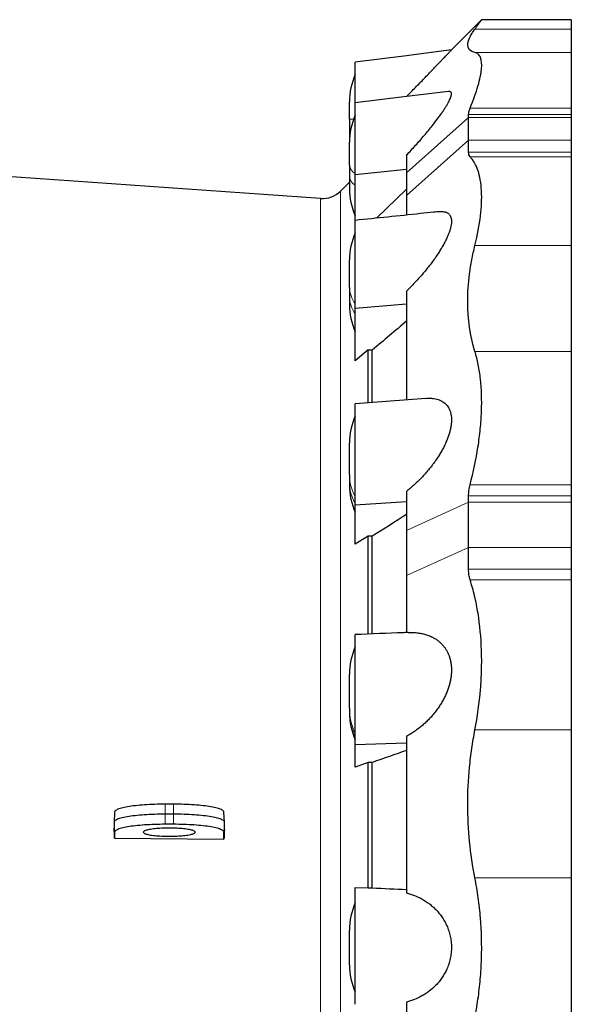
# Model space of a CAD drawing. Header units: millimetres. Extents: x 518 to 2665, y 122 to 2950.
# Tile 3 of 8: x 843 to 1168, y 635 to 1216. Entities that reach past the tile are written whole.
import ezdxf

# ---------------------------------------------------------------- set-up
doc = ezdxf.new("R2010")
doc.units = ezdxf.units.MM

msp = doc.modelspace()

# ---------------------------------------------------------------- linework, layer by layer
at = {"color": 7, "linetype": 'Continuous', "lineweight": 25}
for p, q in [((1115.45, 1215.53), (1097.66, 1197.74)), ((1168.25, 1215.55), (1115.45, 1215.55)), ((1168.25, 1215.55), (1168.25, 1210.03)), ((1168.25, 1210.03), (1168.25, 1196.21)), ((1168.25, 1196.21), (1168.25, 1163.33)), ((1037.6, 1156.96), (1037.6, 1167.19)), ((1168.25, 1163.33), (1168.25, 1159.61)), ((1037.6, 1156.96), (1037.6, 1149.71)), ((1107.75, 1157.83), (1107.75, 1159.61)), ((1107.75, 1144.46), (1107.75, 1157.83)), ((1168.25, 1159.61), (1168.25, 1157.83)), ((1168.25, 1157.83), (1168.25, 1144.46)), ((1037.6, 1149.71), (1037.6, 1143.3)), ((1037.6, 1129.9), (1037.6, 1143.3)), ((1107.75, 1137.58), (1107.75, 1144.46)), ((1168.25, 1144.46), (1168.25, 1137.58)), ((1168.25, 1137.58), (1168.25, 1134.82)), ((1071.25, 1135.82), (1071.25, 1125.29)), ((1168.25, 1134.82), (1168.25, 1082.57)), ((1020.62, 1110.18), (777.44, 1127.19)), ((1037.6, 1129.9), (1037.6, 1123.01)), ((1040.94, 1124.39), (1071.25, 1127.48)), ((1037.6, 1119.86), (1032.28, 1114.54)), ((1037.6, 1123.01), (1037.6, 1115.94)), ((1040.94, 1097.28), (1040.94, 1124.39)), ((1071.25, 1125.29), (1071.25, 1111.93)), ((1071.25, 1115.74), (1053.59, 1098.58)), ((1071.25, 1111.93), (1071.25, 1100.42)), ((1168.25, 1082.57), (1168.25, 1020.11)), ((1037.6, 1057.72), (1037.6, 1073.97)), ((1037.6, 1057.72), (1037.6, 1051.85)), ((1037.6, 1051.85), (1037.6, 1047.63)), ((1071.25, 1055.62), (1071.25, 991.56)), ((1040.94, 1045.47), (1071.25, 1048.09)), ((1040.94, 1014.49), (1040.94, 1045.47)), ((1048.57, 1020.91), (1040.94, 1014.49)), ((1048.57, 989.88), (1048.57, 1020.91)), ((1051.04, 990.07), (1051.04, 1020.9)), ((1168.25, 1020.11), (1168.25, 941.5)), ((1037.6, 947.46), (1037.6, 965.98)), ((1037.6, 947.46), (1037.6, 943.2)), ((1037.6, 943.2), (1037.6, 941.25)), ((1168.25, 941.5), (1168.25, 934.9)), ((1071.25, 937.56), (1071.25, 914.6)), ((1107.75, 931.18), (1107.75, 934.9)), ((1168.25, 934.9), (1168.25, 931.18)), ((1040.94, 929.68), (1071.25, 931.58)), ((1040.94, 906.43), (1040.94, 929.68)), ((1107.75, 904.58), (1107.75, 931.18)), ((1168.25, 931.18), (1168.25, 904.58)), ((1048.57, 911.23), (1040.94, 906.43)), ((1048.57, 853.52), (1048.57, 911.23)), ((1051.04, 853.62), (1051.04, 911.22)), ((1071.25, 914.6), (1071.25, 888.01)), ((1107.75, 891.66), (1107.75, 904.58)), ((1168.25, 904.58), (1168.25, 891.66)), ((1071.25, 888.01), (1071.25, 854.39)), ((1168.25, 891.66), (1168.25, 885.55)), ((1168.25, 885.55), (1168.25, 797.07)), ((1037.6, 809.94), (1037.6, 829.91)), ((1037.6, 809.94), (1037.6, 807.7)), ((1037.6, 807.7), (1037.6, 807.19)), ((1168.25, 797.07), (1168.25, 709.83)), ((1040.94, 788.36), (1071.25, 789.35)), ((1071.25, 793.2), (1071.25, 701)), ((1040.94, 775.12), (1040.94, 788.36)), ((1048.57, 777.83), (1040.94, 775.12)), ((1048.57, 703.91), (1048.57, 777.83)), ((1051.04, 703.92), (1051.04, 777.82)), ((899.26, 748.66), (898.94, 742.73)), ((933.94, 753.26), (928.94, 753.26)), ((963.94, 742.73), (963.63, 748.66)), ((898.94, 742.69), (898.94, 739.21)), ((933.94, 747.38), (928.94, 747.38)), ((963.94, 738.49), (963.94, 742.69)), ((933.94, 741.41), (928.94, 741.41)), ((899.26, 736.77), (899.26, 733.27)), ((899.26, 733.27), (963.63, 732.56)), ((963.63, 732.56), (963.63, 736.77)), ((1168.25, 709.83), (1168.25, 615.53)), ((1040.94, 702.32), (1040.94, 704.26)), ((1040.94, 704.26), (1048.57, 703.91)), ((1048.57, 703.91), (1051.04, 703.92)), ((1037.6, 658.6), (1037.6, 679.07)), ((1071.25, 636.66), (1071.25, 610.04))]:
    msp.add_line(p, q, dxfattribs=at)
at = {"color": 8, "linetype": 'Continuous', "lineweight": 18}
for p, q in [((1168.25, 1210.03), (1111.5, 1210.03)), ((1168.25, 1196.21), (1111.5, 1196.21)), ((1168.25, 1163.33), (1108.65, 1163.33)), ((1040.01, 1156.96), (1037.6, 1156.96)), ((1071.25, 1125.29), (1107.75, 1157.83)), ((1168.25, 1159.61), (1107.75, 1159.61)), ((1168.25, 1157.83), (1107.75, 1157.83)), ((1038.12, 1149.71), (1037.6, 1149.71)), ((1071.25, 1111.93), (1107.75, 1144.46)), ((1168.25, 1144.46), (1107.75, 1144.46)), ((1168.25, 1137.58), (1107.75, 1137.58)), ((1168.25, 1134.82), (1108.65, 1134.82)), ((1032.28, 223.12), (1032.28, 1114.54)), ((1020.62, 227.48), (1020.62, 1110.18)), ((1168.25, 1082.57), (1111.5, 1082.57)), ((1168.25, 1020.11), (1111.5, 1020.11)), ((1168.25, 941.5), (1108.65, 941.5)), ((1168.25, 934.9), (1107.75, 934.9)), ((1071.25, 914.6), (1107.75, 931.18)), ((1168.25, 931.18), (1107.75, 931.18)), ((1071.25, 888.01), (1107.75, 904.58)), ((1168.25, 904.58), (1107.75, 904.58)), ((1168.25, 891.66), (1107.75, 891.66)), ((1168.25, 885.55), (1108.65, 885.55)), ((1168.25, 797.07), (1111.5, 797.07)), ((928.94, 753.26), (928.94, 747.38)), ((933.94, 753.26), (933.94, 747.38)), ((899.26, 736.77), (898.94, 742.69)), ((928.94, 741.41), (928.94, 747.38)), ((933.94, 741.41), (933.94, 747.38)), ((963.63, 736.77), (963.94, 742.69)), ((1168.25, 709.83), (1111.5, 709.83))]:
    msp.add_line(p, q, dxfattribs=at)
at = {"color": 7, "linetype": 'Continuous', "lineweight": 25, "flags": 128}
for points in [[(1097.66, 1197.74), (1069.52, 1194.15), (1040.94, 1190.49)], [(1095.89, 1173.28), (1069.52, 1170.08), (1040.94, 1166.6)], [(1082.61, 992.41), (1069.52, 991.43), (1040.94, 989.28)], [(928.94, 753.26), (927.39, 753.26), (925.84, 753.24), (924.3, 753.2), (922.77, 753.16), (921.26, 753.1), (919.77, 753.03), (918.3, 752.95), (916.87, 752.86), (915.46, 752.76), (914.1, 752.64), (912.77, 752.51), (911.49, 752.37), (910.26, 752.23), (909.08, 752.07), (907.95, 751.9), (906.88, 751.73), (905.87, 751.54), (904.93, 751.35), (904.05, 751.15), (903.23, 750.94), (902.49, 750.73), (901.82, 750.51), (901.23, 750.28), (900.71, 750.05), (900.27, 749.82), (899.9, 749.58), (899.62, 749.34), (899.42, 749.1), (899.3, 748.86), (899.26, 748.66)], [(963.63, 748.66), (963.59, 748.86), (963.46, 749.1), (963.26, 749.34), (962.98, 749.58), (962.62, 749.82), (962.17, 750.05), (961.66, 750.28), (961.06, 750.51), (960.39, 750.73), (959.65, 750.94), (958.84, 751.15), (957.96, 751.35), (957.01, 751.54), (956, 751.73), (954.93, 751.9), (953.8, 752.07), (952.62, 752.23), (951.39, 752.37), (950.11, 752.51), (948.78, 752.64), (947.42, 752.76), (946.02, 752.86), (944.58, 752.95), (943.11, 753.03), (941.62, 753.1), (940.11, 753.16), (938.59, 753.2), (937.04, 753.24), (935.5, 753.26), (933.94, 753.26)], [(928.94, 747.38), (927.37, 747.38), (925.81, 747.36), (924.25, 747.33), (922.7, 747.28), (921.18, 747.22), (919.67, 747.16), (918.19, 747.07), (916.74, 746.98), (915.32, 746.87), (913.94, 746.76), (912.6, 746.63), (911.31, 746.49), (910.06, 746.34), (908.87, 746.18), (907.73, 746.01), (906.65, 745.83), (905.63, 745.65), (904.67, 745.45), (903.78, 745.25), (902.96, 745.04), (902.21, 744.82), (901.54, 744.6), (900.93, 744.37), (900.41, 744.14), (899.96, 743.91), (899.6, 743.67), (899.31, 743.43), (899.11, 743.18), (898.98, 742.94), (898.94, 742.69)], [(963.94, 742.69), (963.9, 742.94), (963.78, 743.18), (963.57, 743.43), (963.29, 743.67), (962.92, 743.91), (962.47, 744.14), (961.95, 744.37), (961.35, 744.6), (960.67, 744.82), (959.92, 745.04), (959.1, 745.25), (958.21, 745.45), (957.26, 745.65), (956.24, 745.83), (955.15, 746.01), (954.02, 746.18), (952.82, 746.34), (951.57, 746.49), (950.28, 746.63), (948.94, 746.76), (947.56, 746.87), (946.14, 746.98), (944.69, 747.07), (943.21, 747.16), (941.71, 747.22), (940.18, 747.28), (938.63, 747.33), (937.08, 747.36), (935.51, 747.38), (933.94, 747.38)], [(928.94, 741.41), (927.39, 741.4), (925.84, 741.38), (924.3, 741.35), (922.77, 741.31), (921.26, 741.25), (919.77, 741.18), (918.3, 741.1), (916.87, 741.01), (915.46, 740.9), (914.1, 740.79), (912.77, 740.66), (911.49, 740.52), (910.26, 740.37), (909.08, 740.22), (907.95, 740.05), (906.88, 739.87), (905.87, 739.69), (904.93, 739.5), (904.05, 739.29), (903.23, 739.09), (902.49, 738.87), (901.82, 738.65), (901.23, 738.43), (900.71, 738.2), (900.27, 737.97), (899.9, 737.73), (899.62, 737.49), (899.42, 737.25), (899.3, 737.01), (899.26, 736.77)], [(931.44, 734.37), (932.56, 734.38), (933.67, 734.4), (934.77, 734.43), (935.85, 734.47), (936.91, 734.53), (937.94, 734.6), (938.94, 734.68), (939.89, 734.77), (940.8, 734.87), (941.66, 734.98), (942.47, 735.1), (943.21, 735.23), (943.9, 735.37), (944.51, 735.52), (945.06, 735.67), (945.54, 735.83), (945.94, 735.99), (946.26, 736.16), (946.5, 736.33), (946.66, 736.5), (946.75, 736.68), (946.75, 736.85), (946.66, 737.03), (946.5, 737.2), (946.26, 737.37), (945.94, 737.54), (945.54, 737.7), (945.06, 737.86), (944.51, 738.01), (943.9, 738.16), (943.21, 738.3), (942.47, 738.43), (941.66, 738.55), (940.8, 738.66), (939.89, 738.76), (938.94, 738.85), (937.94, 738.93), (936.91, 739), (935.85, 739.06), (934.77, 739.1), (933.67, 739.14), (932.56, 739.15), (931.44, 739.16), (930.32, 739.15), (929.21, 739.14), (928.11, 739.1), (927.03, 739.06), (925.97, 739), (924.94, 738.93), (923.95, 738.85), (922.99, 738.76), (922.08, 738.66), (921.22, 738.55), (920.42, 738.43), (919.67, 738.3), (918.99, 738.16), (918.37, 738.01), (917.82, 737.86), (917.35, 737.7), (916.95, 737.54), (916.62, 737.37), (916.38, 737.2), (916.22, 737.03), (916.14, 736.85), (916.14, 736.68), (916.22, 736.5), (916.38, 736.33), (916.62, 736.16), (916.95, 735.99), (917.35, 735.83), (917.82, 735.67), (918.37, 735.52), (918.99, 735.37), (919.67, 735.23), (920.42, 735.1), (921.22, 734.98), (922.08, 734.87), (922.99, 734.77), (923.95, 734.68), (924.94, 734.6), (925.97, 734.53), (927.03, 734.47), (928.11, 734.43), (929.21, 734.4), (930.32, 734.38), (931.44, 734.37)], [(963.63, 736.77), (963.59, 737.01), (963.46, 737.25), (963.26, 737.49), (962.98, 737.73), (962.62, 737.97), (962.17, 738.2), (961.66, 738.43), (961.06, 738.65), (960.39, 738.87), (959.65, 739.09), (958.84, 739.29), (957.96, 739.5), (957.01, 739.69), (956, 739.87), (954.93, 740.05), (953.8, 740.22), (952.62, 740.37), (951.39, 740.52), (950.11, 740.66), (948.78, 740.79), (947.42, 740.9), (946.02, 741.01), (944.58, 741.1), (943.11, 741.18), (941.62, 741.25), (940.11, 741.31), (938.59, 741.35), (937.04, 741.38), (935.5, 741.4), (933.94, 741.41)]]:
    msp.add_lwpolyline(points, dxfattribs=at)
at = {"color": 7, "linetype": 'Continuous', "lineweight": 25}
for centre, radius, start, end in [((1077.6, 1167.19), 40, 156.42182, 180), ((1077.6, 1143.3), 40, 156.42182, 180), ((1021.67, 1125.15), 15, 266, 315), ((1077.6, 1115.94), 40, 180, 203.57818), ((1077.6, 1073.97), 40, 156.42182, 180), ((1077.6, 1047.63), 40, 180, 203.57818), ((1077.6, 965.98), 40, 156.42182, 180), ((1077.6, 941.25), 40, 180, 203.57818), ((1077.6, 829.91), 40, 156.42182, 180), ((1077.6, 807.19), 40, 180, 203.57818), ((1077.6, 679.07), 40, 156.42182, 180), ((1077.6, 658.6), 40, 180, 203.57818)]:
    msp.add_arc(centre, radius, start, end, dxfattribs=at)
at = {"color": 8, "linetype": 'Continuous', "lineweight": 18}
for centre, radius, start, end in [((1044.05, 1130.66), 6.5, 186.70341, 241.3673), ((1044.05, 1123.77), 6.5, 186.70341, 241.3673), ((1053.33, 1058.01), 15.73, 181.05114, 218.04696), ((1053.33, 1052.14), 15.73, 181.05114, 218.04696), ((1064.79, 947.57), 27.19, 180.2332, 208.69856), ((1064.79, 943.31), 27.19, 180.2332, 208.69856), ((1074.06, 809.96), 36.46, 180.04089, 204.71415), ((1074.06, 807.72), 36.46, 180.04089, 204.71415)]:
    msp.add_arc(centre, radius, start, end, dxfattribs=at)
at = {"color": 7, "linetype": 'Continuous', "lineweight": 25}
for centre, major_axis, ratio, start_param, end_param in [((-8557.58, 668.83), (75054.19, -251.63), 0.005162, 1.442439, 1.442472), ((-8557.58, 668.83), (75054.19, -359.05), 0.003874, 1.44244, 1.442473), ((-8557.58, 668.83), (75054.19, -431.32), 0.002206, 1.442434, 1.442467), ((898.86, 670.46), (-23.29, 449.87), 0.008176, 4.852042, 4.86538), ((963.86, 667.22), (23.05, 445.32), 0.008176, 1.410476, 1.42395)]:
    msp.add_ellipse(centre, major_axis=major_axis, ratio=ratio, start_param=start_param, end_param=end_param, dxfattribs=at)
for points, knots in [([(1111.5, 1210.03), (1111.82, 1210.47), (1112.46, 1211.36), (1113.27, 1212.48), (1113.96, 1213.45), (1114.53, 1214.24), (1114.97, 1214.85), (1115.28, 1215.28), (1115.45, 1215.52), (1115.45, 1215.53), (1115.45, 1215.53)], [0, 0, 0, 0, 0.127322, 0.254752, 0.382177, 0.509495, 0.640494, 0.771616, 0.902737, 1, 1, 1, 1]), ([(1111.5, 1196.21), (1108.69, 1196.89), (1107.26, 1198.38), (1107.25, 1201.83), (1107.6, 1203.19), (1108.49, 1205.15), (1108.69, 1205.55), (1109.14, 1206.38), (1109.38, 1206.81), (1110.18, 1208.13), (1110.8, 1209.05), (1111.5, 1210.03)], [0, 0, 0, 0, 0.5, 0.5, 0.75, 0.75, 0.8125, 0.8125, 0.875, 0.875, 1, 1, 1, 1]), ([(1071.25, 1170.3), (1072.13, 1171.2), (1073.89, 1172.99), (1076.48, 1175.65), (1079.06, 1178.3), (1081.61, 1180.93), (1084.1, 1183.52), (1086.28, 1185.78), (1088.14, 1187.72), (1089.72, 1189.38), (1091.22, 1190.95), (1092.55, 1192.34), (1093.69, 1193.54), (1094.66, 1194.57), (1095.53, 1195.49), (1096.22, 1196.22), (1096.76, 1196.78), (1097.15, 1197.2), (1097.44, 1197.51), (1097.61, 1197.69), (1097.68, 1197.76), (1097.66, 1197.74), (1097.66, 1197.74)], [0, 0, 0, 0, 0.071302, 0.142646, 0.213934, 0.287479, 0.361094, 0.434601, 0.487053, 0.5395, 0.592906, 0.646303, 0.689694, 0.733079, 0.777592, 0.822097, 0.85703, 0.891959, 0.927859, 0.963755, 0.998723, 1, 1, 1, 1]), ([(1108.65, 1163.33), (1110.62, 1168.19), (1112.16, 1172.58), (1113.85, 1178.42), (1114.31, 1180.24), (1114.83, 1182.78), (1114.98, 1183.59), (1115.15, 1184.77), (1115.21, 1185.15), (1115.3, 1185.89), (1115.34, 1186.26), (1115.61, 1189.43), (1115.41, 1191.64), (1114.44, 1194.04), (1114.01, 1194.69), (1113.19, 1195.43), (1112.89, 1195.64), (1112.23, 1195.98), (1111.88, 1196.12), (1111.5, 1196.21)], [0, 0, 0, 0, 0.25, 0.25, 0.375, 0.375, 0.4375, 0.4375, 0.46875, 0.46875, 0.5, 0.5, 0.75, 0.75, 0.875, 0.875, 0.9375, 0.9375, 1, 1, 1, 1]), ([(1040.94, 1166.67), (1040.94, 1166.8), (1040.94, 1167.83), (1040.94, 1169.71), (1040.94, 1172.29), (1040.94, 1174.75), (1040.94, 1177.09), (1040.94, 1179.28), (1040.94, 1181.31), (1040.94, 1183.17), (1040.94, 1184.85), (1040.94, 1186.32), (1040.94, 1187.59), (1040.94, 1188.63), (1040.94, 1189.46), (1040.94, 1190.06), (1040.94, 1190.39), (1040.94, 1190.53), (1040.94, 1190.49), (1040.94, 1190.49)], [0, 0, 0, 0, 0.009044, 0.074993, 0.140943, 0.207129, 0.273315, 0.339265, 0.405202, 0.471375, 0.537548, 0.603485, 0.669404, 0.735558, 0.801712, 0.86763, 0.933565, 0.999735, 1, 1, 1, 1]), ([(1071.25, 1135.82), (1072.14, 1136.76), (1073.93, 1138.65), (1076.57, 1141.53), (1079.16, 1144.44), (1081.69, 1147.37), (1084.15, 1150.3), (1086.29, 1152.95), (1088.15, 1155.33), (1089.74, 1157.44), (1091.24, 1159.5), (1092.56, 1161.41), (1093.7, 1163.14), (1094.67, 1164.7), (1095.54, 1166.19), (1096.3, 1167.62), (1096.92, 1168.96), (1097.37, 1170.18), (1097.64, 1171.23), (1097.69, 1172.07), (1097.54, 1172.7), (1097.19, 1173.12), (1096.65, 1173.3), (1096.21, 1173.34), (1095.92, 1173.28), (1095.89, 1173.28)], [0, 0, 0, 0, 0.060234, 0.120719, 0.181272, 0.241752, 0.302068, 0.362189, 0.406265, 0.450441, 0.494582, 0.538611, 0.575197, 0.611899, 0.648566, 0.685103, 0.724415, 0.763835, 0.80312, 0.842531, 0.882084, 0.921507, 0.959149, 0.996895, 1, 1, 1, 1]), ([(1040.94, 1124.39), (1040.94, 1125.29), (1040.94, 1127.1), (1040.94, 1129.89), (1040.94, 1132.73), (1040.94, 1135.58), (1040.94, 1138.37), (1040.94, 1141.14), (1040.94, 1143.87), (1040.94, 1146.52), (1040.94, 1149.05), (1040.94, 1151.47), (1040.94, 1153.78), (1040.94, 1155.94), (1040.94, 1157.92), (1040.94, 1159.73), (1040.94, 1161.36), (1040.94, 1162.79), (1040.94, 1163.99), (1040.94, 1164.98), (1040.94, 1165.75), (1040.94, 1166.28), (1040.94, 1166.57), (1040.94, 1166.58), (1040.94, 1166.58)], [0, 0, 0, 0, 0.045376, 0.090752, 0.137446, 0.184141, 0.229517, 0.274893, 0.321588, 0.368284, 0.413651, 0.459019, 0.505705, 0.55239, 0.597746, 0.643102, 0.689774, 0.736445, 0.781812, 0.827179, 0.873862, 0.920546, 0.965937, 1, 1, 1, 1]), ([(1107.75, 1159.61), (1107.75, 1160.12), (1107.83, 1160.68), (1108.13, 1161.92), (1108.36, 1162.6), (1108.65, 1163.33)], [0, 0, 0, 0, 0.5, 0.5, 1, 1, 1, 1]), ([(1108.65, 1134.82), (1108.36, 1135.14), (1108.13, 1135.53), (1107.83, 1136.45), (1107.75, 1136.98), (1107.75, 1137.58)], [0, 0, 0, 0, 0.5, 0.5, 1, 1, 1, 1]), ([(1111.5, 1082.57), (1113.02, 1088.8), (1114.1, 1094.62), (1115.08, 1102.71), (1115.29, 1105.31), (1115.45, 1109.04), (1115.47, 1110.25), (1115.46, 1112.03), (1115.45, 1112.62), (1115.42, 1113.77), (1115.4, 1114.34), (1115.12, 1119.37), (1114.43, 1123.25), (1112.75, 1128.23), (1112.08, 1129.75), (1110.91, 1131.82), (1110.49, 1132.47), (1109.61, 1133.7), (1109.14, 1134.28), (1108.65, 1134.82)], [0, 0, 0, 0, 0.25, 0.25, 0.375, 0.375, 0.4375, 0.4375, 0.46875, 0.46875, 0.5, 0.5, 0.75, 0.75, 0.875, 0.875, 0.9375, 0.9375, 1, 1, 1, 1]), ([(1090.73, 1102.42), (1089.54, 1102.29), (1085.76, 1101.9), (1069.17, 1100.19), (1053.76, 1098.6), (1040.94, 1097.27)], [0, 0, 0, 0, 0.071863, 0.22753, 1, 1, 1, 1]), ([(1090.74, 1102.4), (1090.91, 1102.42), (1091.58, 1102.51), (1092.57, 1102.49), (1093.71, 1102.35), (1094.68, 1102.06), (1095.55, 1101.61), (1096.31, 1100.99), (1096.92, 1100.16), (1097.38, 1099.1), (1097.64, 1097.84), (1097.69, 1096.39), (1097.54, 1094.76), (1097.19, 1093.01), (1096.66, 1091.18), (1095.98, 1089.28), (1095.13, 1087.26), (1094.11, 1085.12), (1092.92, 1082.88), (1091.61, 1080.63), (1090.13, 1078.24), (1088.45, 1075.74), (1086.59, 1073.12), (1084.64, 1070.54), (1082.63, 1068.01), (1080.51, 1065.48), (1078.29, 1062.95), (1075.98, 1060.43), (1073.63, 1057.98), (1072.05, 1056.41), (1071.25, 1055.62)], [0, 0, 0, 0, 0.012572, 0.049599, 0.080429, 0.111357, 0.142255, 0.173044, 0.206145, 0.239338, 0.272416, 0.305596, 0.338897, 0.372088, 0.403837, 0.435674, 0.467446, 0.502666, 0.53801, 0.573394, 0.608669, 0.650638, 0.692729, 0.734902, 0.77707, 0.819104, 0.864293, 0.909539, 0.954795, 1, 1, 1, 1]), ([(1040.94, 1045.47), (1040.94, 1046.26), (1040.94, 1047.84), (1040.94, 1050.38), (1040.94, 1053.04), (1040.94, 1055.77), (1040.94, 1058.54), (1040.94, 1061.34), (1040.94, 1064.18), (1040.94, 1067.02), (1040.94, 1069.81), (1040.94, 1072.56), (1040.94, 1075.27), (1040.94, 1077.9), (1040.94, 1080.4), (1040.94, 1082.78), (1040.94, 1085.05), (1040.94, 1087.17), (1040.94, 1089.1), (1040.94, 1090.86), (1040.94, 1092.44), (1040.94, 1093.81), (1040.94, 1094.95), (1040.94, 1095.88), (1040.94, 1096.59), (1040.94, 1097.05), (1040.94, 1097.27), (1040.94, 1097.25), (1040.94, 1097.24)], [0, 0, 0, 0, 0.038733, 0.077467, 0.117326, 0.157185, 0.195919, 0.234653, 0.274512, 0.314372, 0.353099, 0.391825, 0.431677, 0.471529, 0.510245, 0.548961, 0.588801, 0.628641, 0.667366, 0.706092, 0.745942, 0.785791, 0.824538, 0.863286, 0.90316, 0.943035, 0.981762, 1, 1, 1, 1]), ([(1111.5, 1020.11), (1108.69, 1029.28), (1107.26, 1039.08), (1107.25, 1054.73), (1107.6, 1060.1), (1108.49, 1067.02), (1108.69, 1068.42), (1109.14, 1071.22), (1109.38, 1072.62), (1110.18, 1076.85), (1110.8, 1079.7), (1111.5, 1082.57)], [0, 0, 0, 0, 0.5, 0.5, 0.75, 0.75, 0.8125, 0.8125, 0.875, 0.875, 1, 1, 1, 1]), ([(1108.65, 941.5), (1110.62, 949.08), (1112.16, 956.49), (1113.85, 967.31), (1114.31, 970.87), (1114.83, 976.14), (1114.98, 977.89), (1115.15, 980.48), (1115.21, 981.35), (1115.3, 983.06), (1115.34, 983.9), (1115.61, 991.48), (1115.41, 997.79), (1114.44, 1006.65), (1114.01, 1009.49), (1113.19, 1013.61), (1112.89, 1014.96), (1112.23, 1017.58), (1111.88, 1018.86), (1111.5, 1020.11)], [0, 0, 0, 0, 0.25, 0.25, 0.375, 0.375, 0.4375, 0.4375, 0.46875, 0.46875, 0.5, 0.5, 0.75, 0.75, 0.875, 0.875, 0.9375, 0.9375, 1, 1, 1, 1]), ([(1082.61, 992.39), (1083.13, 992.43), (1084.47, 992.53), (1086.32, 992.44), (1088.18, 992.17), (1089.76, 991.77), (1091.26, 991.2), (1092.57, 990.48), (1093.71, 989.64), (1094.68, 988.7), (1095.55, 987.61), (1096.31, 986.33), (1096.92, 984.84), (1097.38, 983.14), (1097.64, 981.26), (1097.69, 979.23), (1097.54, 977.08), (1097.19, 974.87), (1096.66, 972.63), (1095.98, 970.41), (1095.13, 968.09), (1094.11, 965.72), (1092.92, 963.29), (1091.61, 960.91), (1090.13, 958.45), (1088.45, 955.92), (1086.59, 953.34), (1084.64, 950.85), (1082.63, 948.47), (1080.51, 946.14), (1078.29, 943.86), (1075.98, 941.64), (1073.63, 939.53), (1072.05, 938.22), (1071.25, 937.56)], [0, 0, 0, 0, 0.027208, 0.070199, 0.101566, 0.133003, 0.164416, 0.195749, 0.221838, 0.24801, 0.274157, 0.300211, 0.328222, 0.35631, 0.384301, 0.41238, 0.44056, 0.468647, 0.495513, 0.522455, 0.549341, 0.579144, 0.609053, 0.638996, 0.668846, 0.704362, 0.73998, 0.775668, 0.811351, 0.846921, 0.885162, 0.92345, 0.961747, 1, 1, 1, 1]), ([(1040.94, 929.68), (1040.94, 930.28), (1040.94, 931.49), (1040.94, 933.53), (1040.94, 935.74), (1040.94, 938.09), (1040.94, 940.55), (1040.94, 943.11), (1040.94, 945.79), (1040.94, 948.54), (1040.94, 951.32), (1040.94, 954.13), (1040.94, 956.97), (1040.94, 959.81), (1040.94, 962.58), (1040.94, 965.32), (1040.94, 968.01), (1040.94, 970.61), (1040.94, 973.08), (1040.94, 975.43), (1040.94, 977.66), (1040.94, 979.73), (1040.94, 981.62), (1040.94, 983.32), (1040.94, 984.85), (1040.94, 986.16), (1040.94, 987.24), (1040.94, 988.11), (1040.94, 988.75), (1040.94, 989.14), (1040.94, 989.3), (1040.94, 989.27), (1040.94, 989.26)], [0, 0, 0, 0, 0.033784, 0.067568, 0.102333, 0.137099, 0.170883, 0.204667, 0.239433, 0.274199, 0.307977, 0.341754, 0.376514, 0.411273, 0.445041, 0.47881, 0.513559, 0.548308, 0.582085, 0.615861, 0.650619, 0.685376, 0.719172, 0.752968, 0.787746, 0.822526, 0.856304, 0.890082, 0.924842, 0.959602, 0.993367, 1, 1, 1, 1]), ([(1107.75, 934.9), (1107.75, 935.96), (1107.83, 937.05), (1108.13, 939.25), (1108.36, 940.36), (1108.65, 941.5)], [0, 0, 0, 0, 0.5, 0.5, 1, 1, 1, 1]), ([(1108.65, 885.55), (1108.36, 886.48), (1108.13, 887.45), (1107.83, 889.49), (1107.75, 890.55), (1107.75, 891.66)], [0, 0, 0, 0, 0.5, 0.5, 1, 1, 1, 1]), ([(1111.5, 797.07), (1113.02, 805.05), (1114.1, 812.95), (1115.08, 824.7), (1115.29, 828.59), (1115.45, 834.41), (1115.47, 836.34), (1115.46, 839.24), (1115.45, 840.2), (1115.42, 842.11), (1115.4, 843.06), (1115.12, 851.58), (1114.43, 858.82), (1112.75, 869.22), (1112.08, 872.61), (1110.91, 877.58), (1110.49, 879.21), (1109.61, 882.42), (1109.14, 884), (1108.65, 885.55)], [0, 0, 0, 0, 0.25, 0.25, 0.375, 0.375, 0.4375, 0.4375, 0.46875, 0.46875, 0.5, 0.5, 0.75, 0.75, 0.875, 0.875, 0.9375, 0.9375, 1, 1, 1, 1]), ([(1072.24, 854.44), (1071.33, 854.41), (1060.9, 853.99), (1050.47, 853.58), (1040.94, 853.21)], [0, 0, 0, 0, 0.086776, 1, 1, 1, 1]), ([(1040.94, 788.36), (1040.94, 788.71), (1040.94, 789.42), (1040.94, 790.76), (1040.94, 792.31), (1040.94, 794.06), (1040.94, 795.97), (1040.94, 798.04), (1040.94, 800.3), (1040.94, 802.69), (1040.94, 805.18), (1040.94, 807.77), (1040.94, 810.47), (1040.94, 813.23), (1040.94, 816.02), (1040.94, 818.83), (1040.94, 821.67), (1040.94, 824.5), (1040.94, 827.27), (1040.94, 829.98), (1040.94, 832.65), (1040.94, 835.23), (1040.94, 837.67), (1040.94, 839.98), (1040.94, 842.17), (1040.94, 844.2), (1040.94, 846.04), (1040.94, 847.69), (1040.94, 849.16), (1040.94, 850.41), (1040.94, 851.43), (1040.94, 852.23), (1040.94, 852.81), (1040.94, 853.15), (1040.94, 853.18), (1040.94, 853.2)], [0, 0, 0, 0, 0.0299571, 0.0599142, 0.0907419, 0.1215697, 0.1515269, 0.1814843, 0.2123125, 0.2431409, 0.2730926, 0.3030443, 0.3338663, 0.3646883, 0.3946321, 0.4245758, 0.4553887, 0.4862014, 0.5161525, 0.5461035, 0.5769239, 0.6077444, 0.6377119, 0.6676797, 0.6985193, 0.7293591, 0.7593113, 0.7892635, 0.8200861, 0.8509087, 0.8808492, 0.9107895, 0.9415986, 0.9724075, 1, 1, 1, 1]), ([(1072.24, 854.42), (1072.8, 854.44), (1074.26, 854.51), (1076.58, 854.39), (1079.18, 854.07), (1081.72, 853.52), (1084.18, 852.73), (1086.33, 851.78), (1088.18, 850.72), (1089.76, 849.62), (1091.26, 848.35), (1092.57, 846.98), (1093.71, 845.53), (1094.68, 844.04), (1095.55, 842.41), (1096.31, 840.6), (1096.92, 838.6), (1097.38, 836.41), (1097.64, 834.1), (1097.69, 831.69), (1097.54, 829.22), (1097.19, 826.77), (1096.66, 824.35), (1095.98, 822.01), (1095.13, 819.63), (1094.11, 817.25), (1092.92, 814.88), (1091.61, 812.6), (1090.13, 810.3), (1088.45, 808), (1086.59, 805.71), (1084.64, 803.56), (1082.63, 801.56), (1080.51, 799.66), (1078.29, 797.85), (1075.98, 796.15), (1073.63, 794.58), (1072.05, 793.66), (1071.25, 793.2)], [0, 0, 0, 0, 0.02316, 0.060039, 0.096958, 0.133833, 0.170607, 0.207261, 0.234004, 0.260807, 0.287589, 0.314303, 0.336546, 0.35886, 0.381153, 0.403367, 0.427248, 0.451196, 0.475061, 0.499, 0.523026, 0.546973, 0.569879, 0.592849, 0.615772, 0.641183, 0.666683, 0.692212, 0.717662, 0.747942, 0.77831, 0.808737, 0.83916, 0.869487, 0.90209, 0.934734, 0.967386, 1, 1, 1, 1]), ([(1111.5, 709.83), (1108.69, 724), (1107.26, 738.36), (1107.25, 760.22), (1107.6, 767.56), (1108.49, 776.8), (1108.69, 778.66), (1109.14, 782.35), (1109.38, 784.2), (1110.18, 789.73), (1110.8, 793.41), (1111.5, 797.07)], [0, 0, 0, 0, 0.5, 0.5, 0.75, 0.75, 0.8125, 0.8125, 0.875, 0.875, 1, 1, 1, 1]), ([(1108.65, 615.53), (1110.62, 622.93), (1112.16, 630.52), (1113.85, 642.2), (1114.31, 646.14), (1114.83, 652.12), (1114.98, 654.13), (1115.15, 657.16), (1115.21, 658.17), (1115.3, 660.19), (1115.34, 661.2), (1115.61, 670.29), (1115.41, 678.3), (1114.44, 690.22), (1114.01, 694.18), (1113.19, 700.1), (1112.89, 702.06), (1112.23, 705.97), (1111.88, 707.91), (1111.5, 709.83)], [0, 0, 0, 0, 0.25, 0.25, 0.375, 0.375, 0.4375, 0.4375, 0.46875, 0.46875, 0.5, 0.5, 0.75, 0.75, 0.875, 0.875, 0.9375, 0.9375, 1, 1, 1, 1]), ([(1040.94, 635.34), (1040.94, 635.45), (1040.94, 636.03), (1040.94, 638.04), (1040.94, 641.17), (1040.94, 645.33), (1040.94, 650.39), (1040.94, 656.16), (1040.94, 662.4), (1040.94, 666.69), (1040.94, 670.94), (1040.94, 675.19), (1040.94, 681.42), (1040.94, 687.23), (1040.94, 692.34), (1040.94, 696.54), (1040.94, 699.66), (1040.94, 701.65), (1040.94, 702.22), (1040.94, 702.32)], [0.4496372, 0.4496372, 0.4496372, 0.4496372, 0.4721272, 0.4946172, 0.5171072, 0.5395973, 0.5620873, 0.5845773, 0.6070674, 0.6295574, 0.6295574, 0.6516854, 0.6738134, 0.6959414, 0.7180693, 0.7401973, 0.7623253, 0.7844533, 0.8065813, 0.8065813, 0.8065813, 0.8065813]), ([(1071.25, 701), (1072.8, 700.6), (1074.32, 700.1), (1077.32, 698.91), (1078.79, 698.22), (1081.67, 696.62), (1083.08, 695.71), (1085.14, 694.16), (1085.82, 693.61), (1087.16, 692.44), (1087.81, 691.82), (1089.71, 689.87), (1090.9, 688.44), (1092.28, 686.45), (1092.55, 686.04), (1093.07, 685.2), (1093.32, 684.77), (1094.06, 683.47), (1094.52, 682.57), (1095.35, 680.69), (1095.73, 679.71), (1096.24, 678.18), (1096.4, 677.66), (1096.69, 676.61), (1096.82, 676.08), (1097.17, 674.47), (1097.35, 673.38), (1097.54, 671.71), (1097.58, 671.15), (1097.65, 670.02), (1097.66, 669.45), (1097.67, 667.77), (1097.61, 666.65), (1097.43, 664.98), (1097.36, 664.43), (1097.18, 663.33), (1097.08, 662.78), (1096.73, 661.16), (1096.44, 660.11), (1095.95, 658.59), (1095.77, 658.09), (1095.39, 657.1), (1095.19, 656.61), (1094.14, 654.23), (1093.16, 652.5), (1091.52, 650.12), (1090.95, 649.36), (1089.76, 647.9), (1089.14, 647.21), (1087.25, 645.26), (1085.93, 644.1), (1083.87, 642.54), (1083.17, 642.05), (1081.76, 641.13), (1081.03, 640.69), (1078.84, 639.47), (1077.35, 638.77), (1074.34, 637.57), (1072.8, 637.07), (1071.25, 636.66)], [0, 0, 0, 0, 0.0625, 0.0625, 0.125, 0.125, 0.1875, 0.1875, 0.21875, 0.21875, 0.25, 0.25, 0.3125, 0.3125, 0.328125, 0.328125, 0.34375, 0.34375, 0.375, 0.375, 0.40625, 0.40625, 0.421875, 0.421875, 0.4375, 0.4375, 0.46875, 0.46875, 0.484375, 0.484375, 0.5, 0.5, 0.53125, 0.53125, 0.546875, 0.546875, 0.5625, 0.5625, 0.59375, 0.59375, 0.609375, 0.609375, 0.625, 0.625, 0.6875, 0.6875, 0.71875, 0.71875, 0.75, 0.75, 0.8125, 0.8125, 0.84375, 0.84375, 0.875, 0.875, 0.9375, 0.9375, 1, 1, 1, 1])]:
    msp.add_open_spline(points, degree=3, knots=knots, dxfattribs=at)
for points in [[(1071.25, 1037.9), (1064.51, 1032.23), (1057.78, 1026.56), (1051.04, 1020.9)], [(1071.25, 923.93), (1064.51, 919.69), (1057.78, 915.46), (1051.04, 911.22)], [(1071.25, 784.99), (1064.51, 782.6), (1057.78, 780.21), (1051.04, 777.82)], [(1051.04, 703.92), (1057.78, 703.61), (1064.51, 703.3), (1071.25, 702.99)]]:
    msp.add_open_spline(points, degree=3, dxfattribs=at)

doc.saveas('drawing.dxf')
